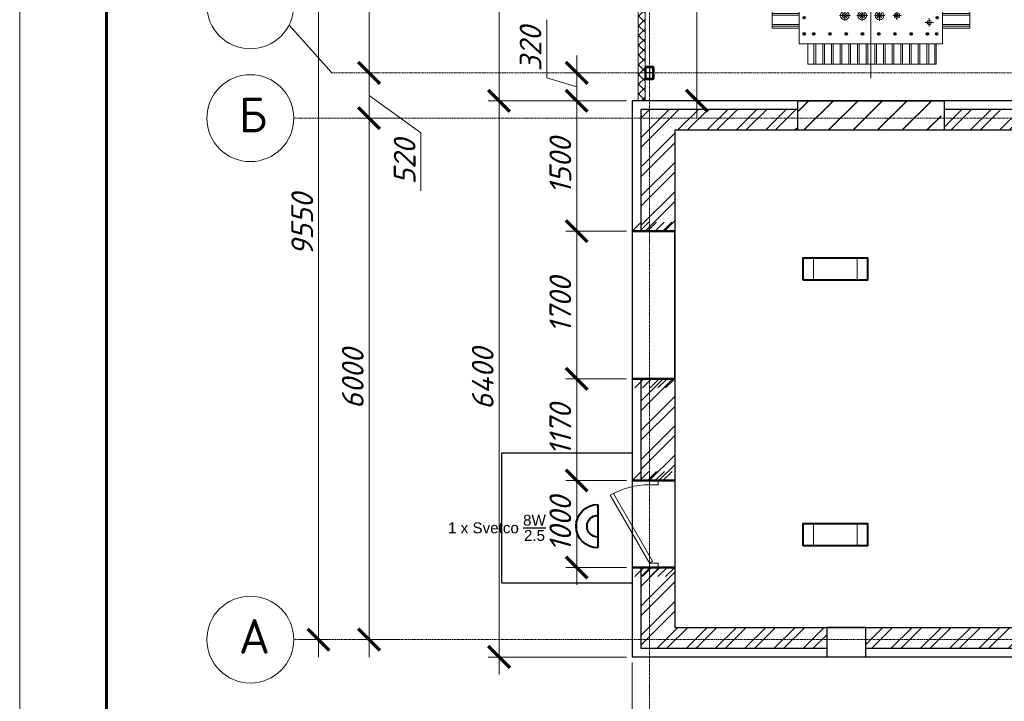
# Model space of a CAD drawing. Header units: millimetres. Extents: x 523209 to 536718, y -48289 to -47398.
# Tile 51 of 116: x 530863 to 531089, y -47832 to -47675. Entities that reach past the tile are written whole.
import ezdxf
from ezdxf.enums import TextEntityAlignment as Align

# ---------------------------------------------------------------- set-up
doc = ezdxf.new("R2010")
doc.units = ezdxf.units.MM
for name, pattern in [('CENTER', [50.8, 31.75, -6.35, 6.35, -6.35]), ('DASHED', [19.05, 12.7, -6.35]), ('GOST2.303 5', [24, 20, -1.5, 1, -1.5]), ('GOST2.303 6', [12, 8, -1.5, 1, -1.5])]:
    doc.linetypes.add(name, pattern=pattern)
doc.layers.get('Defpoints').update_dxf_attribs({"color": 140})
doc.layers.add('03_Осевые', color=4, linetype='GOST2.303 5')
doc.layers.add('Двери ArchiCAD', color=7, linetype='Continuous')
for name, color, linetype, lineweight in [('centre', 1, 'CENTER', 15), ('Lines_Ном._пера__100', 7, 'Continuous', 20), ('main', 162, 'Continuous', 15), ('Text Blocks_Ном._пера__1', 7, 'Continuous', 30), ('А_СЭНДВИЧ', 30, 'Continuous', 5), ('ВК-линия контур', 132, 'Continuous', 15), ('ВК-линия основная', 1, 'Continuous', 30), ('ВК-линия толстая', 30, 'Continuous', 60), ('ВК-Текст', 1, 'Continuous', 30), ('Металл', 170, 'Continuous', 40), ('осевая', 252, 'GOST2.303 6', 9), ('Размеры', 30, 'Continuous', 9), ('сэндвич', 54, 'Continuous', 40), ('Узлы', 155, 'Continuous', 25), ('электрика', 1, 'Continuous', 40)]:
    doc.layers.add(name, color=color, linetype=linetype, lineweight=lineweight)
doc.layers.add('Двери ArchiCAD_Ном._пера__3', color=7, linetype='Continuous', lineweight=18, true_color=0xff6500)
doc.styles.add('GOST 2.304', font='CS_Gost2304.shx')
doc.styles.get("Standard").update_dxf_attribs({"font": 'arial.ttf'})
doc.styles.add('СГЕНЕРИР_СТИЛЬ_3', font='isocpeur.ttf', dxfattribs={"oblique": 15})
doc.dimstyles.new('SPDS100', dxfattribs={"dimscale": 100, "dimtxt": 2.5, "dimasz": 2.5, "dimexe": 1.25, "dimexo": 0.625, "dimtad": 1, "dimdec": 0, "dimrnd": 0.001, "dimtxsty": 'GOST 2.304', "dimblk": 'OBLIQUE', "dimcen": 2.5, "dimdle": 2, "dimclrd": 256, "dimclre": 256, "dimclrt": 256, "dimadec": 0, "dimazin": 2, "dimtfac": 0.75, "dimtdec": 0, "dimtmove": 1, "dimatfit": 3, "dimfxl": 1, "dimtolj": 1, "dimlwd": -1, "dimlwe": -1, "dimarcsym": 0})
pattern_1 = [(45, (-90472.02, 100154.6), (-168.3798, 168.3798), []), (45, (-90359.77, 100154.6), (-168.3798, 168.3798), [])]

# ---------------------------------------------------------------- blocks, each defined once
blk = doc.blocks.new('*U136')
at = {"layer": 'ВК-линия контур', "color": 0}
blk.add_line((-594, 0), (-594, 420), dxfattribs=at)
at = {"layer": 'ВК-линия основная', "color": 0}
blk.add_lwpolyline([(-574, 287), (-574, 287)], dxfattribs=at)
at = {"layer": 'ВК-линия толстая', "color": 0}
blk.add_lwpolyline([(-574, 5), (-574, 415), (-5, 415), (-5, 5)], close=True, dxfattribs=at)
blk.add_lwpolyline([(-574, 287), (-574, 287)], dxfattribs=at)
blk.add_lwpolyline([(-574, 287), (-574, 287)], dxfattribs=at)
blk.add_lwpolyline([(-574, 287), (-574, 287)], dxfattribs=at)
blk.add_lwpolyline([(-574, 287), (-574, 287)], dxfattribs=at)
at = {"layer": 'ВК-Текст', "color": 0, "insert": (-574, 287), "char_height": 0.0000208, "width": 0.000208, "attachment_point": 4, "rotation": 90}
for s in ['\\pi2;Справ. N', '\\pi2;Перв. примен.']:
    blk.add_mtext(s, dxfattribs=at)
at = {"layer": 'ВК-Текст', "color": 0}
blk.add_attdef('ЛИСТ_АЛ', text='', height=2.5, dxfattribs=at).set_placement((-10, 411.5), align=Align.MIDDLE_CENTER)
at = {"layer": 'ВК-Текст', "color": 0, "ltscale": 0.5}
blk.add_attdef('ВЕРХНИЙ_ШИФР', text='', height=0.000005, rotation=180, dxfattribs=at).set_placement((-574, 401), align=Align.MIDDLE_CENTER)
at = {"layer": 'ВК-Текст', "color": 0, "flags": 12}
blk.add_attdef('ФОРМАТ_ЛИСТА', (-42, 1.56), '', height=2.5, dxfattribs=at)
blk = doc.blocks.new('A$C29CC0E15')
at = {"layer": 'электрика', "lineweight": 0}
for p, q in [((2.5, 5), (2.5, 0)), ((12.5, 5), (12.5, 0))]:
    blk.add_line(p, q, dxfattribs=at)
at = {"layer": 'электрика'}
blk.add_lwpolyline([(0, 0), (15, 0), (15, 5), (0, 5), (0, 0)], dxfattribs=at)
blk = doc.blocks.new('A$C32CF21B5')
at = {"layer": 'электрика'}
blk.add_line((5, 10), (5, 0), dxfattribs=at)
for radius in [5, 2.5]:
    blk.add_arc((5, 5), radius, 270, 90, dxfattribs=at)
blk = doc.blocks.new('_ArchTick')
at = {"color": 0, "linetype": 'ByBlock', "const_width": 0.15}
blk.add_lwpolyline([(-0.5, -0.5), (0.5, 0.5)], dxfattribs=at)
blk = doc.blocks.new('*D232')
at = {"layer": 'Defpoints', "color": 0, "transparency": 16777216}
for p in [(1866, 10610), (2241, 10610), (2241, 4610)]:
    blk.add_point(p, dxfattribs=at)
at = {"layer": 'Размеры', "linetype": 'Continuous', "transparency": 16777216}
for p, q in [((1866, 4410), (1866, 10810)), ((2178, 10610), (1741, 10610)), ((2178, 4610), (1741, 4610))]:
    blk.add_line(p, q, dxfattribs=at)
at = {"layer": 'Размеры', "transparency": 16777216, "xscale": 250, "yscale": 250, "zscale": 250}
for p, rotation in [((1866, 10610), 90), ((1866, 4610), 270)]:
    blk.add_blockref('_ArchTick', p, dxfattribs=dict(at, rotation=rotation))
at = {"layer": 'Размеры', "transparency": 16777216, "insert": (1678, 7610), "char_height": 250, "attachment_point": 5, "rotation": 90, "style": 'СГЕНЕРИР_СТИЛЬ_3'}
blk.add_mtext('\\A1;6000', dxfattribs=at)
blk = doc.blocks.new('*D233')
at = {"layer": 'Defpoints', "color": 0, "transparency": 16777216}
for p in [(1866, 11130), (1866, 11130), (2241, 10610)]:
    blk.add_point(p, dxfattribs=at)
at = {"layer": 'Размеры', "linetype": 'Continuous', "transparency": 16777216}
for p, q in [((1866, 10410), (1866, 11330)), ((1928, 11130), (1991, 11130)), ((1866, 10870), (2462, 10441)), ((2178, 10610), (1741, 10610)), ((2462, 10441), (2462, 9774))]:
    blk.add_line(p, q, dxfattribs=at)
at = {"layer": 'Размеры', "transparency": 16777216, "xscale": 250, "yscale": 250, "zscale": 250}
for p, rotation in [((1866, 11130), 90), ((1866, 10610), 270)]:
    blk.add_blockref('_ArchTick', p, dxfattribs=dict(at, rotation=rotation))
at = {"layer": 'Размеры', "transparency": 16777216, "insert": (2275, 10107), "char_height": 250, "attachment_point": 5, "rotation": 90, "style": 'СГЕНЕРИР_СТИЛЬ_3'}
blk.add_mtext('\\A1;520', dxfattribs=at)
blk = doc.blocks.new('*D234')
at = {"layer": 'Defpoints', "color": 0, "transparency": 16777216}
for p in [(1866, 14160), (1866, 14160), (1866, 11130)]:
    blk.add_point(p, dxfattribs=at)
at = {"layer": 'Размеры', "linetype": 'Continuous', "transparency": 16777216}
for p, q in [((1866, 10930), (1866, 14360)), ((1928, 14160), (1991, 14160)), ((1928, 11130), (1991, 11130))]:
    blk.add_line(p, q, dxfattribs=at)
at = {"layer": 'Размеры', "transparency": 16777216, "xscale": 250, "yscale": 250, "zscale": 250}
for p, rotation in [((1866, 14160), 90), ((1866, 11130), 270)]:
    blk.add_blockref('_ArchTick', p, dxfattribs=dict(at, rotation=rotation))
at = {"layer": 'Размеры', "transparency": 16777216, "insert": (1678, 12645), "char_height": 250, "attachment_point": 5, "rotation": 90, "style": 'СГЕНЕРИР_СТИЛЬ_3'}
blk.add_mtext('\\A1;3030', dxfattribs=at)
blk = doc.blocks.new('*D235')
at = {"layer": 'Defpoints', "color": 0, "transparency": 16777216}
for p in [(1000, 14160), (1284, 14160), (1000, 4610)]:
    blk.add_point(p, dxfattribs=at)
at = {"layer": 'Размеры', "linetype": 'Continuous', "transparency": 16777216}
for p, q in [((1284, 4410), (1284, 14360)), ((1062, 14160), (1409, 14160)), ((1062, 4610), (1409, 4610))]:
    blk.add_line(p, q, dxfattribs=at)
at = {"layer": 'Размеры', "transparency": 16777216, "xscale": 250, "yscale": 250, "zscale": 250}
for p, rotation in [((1284, 14160), 90), ((1284, 4610), 270)]:
    blk.add_blockref('_ArchTick', p, dxfattribs=dict(at, rotation=rotation))
at = {"layer": 'Размеры', "transparency": 16777216, "insert": (1097, 9385), "char_height": 250, "attachment_point": 5, "rotation": 90, "style": 'СГЕНЕРИР_СТИЛЬ_3'}
blk.add_mtext('\\A1;9550', dxfattribs=at)
blk = doc.blocks.new('*U119')
at = {"layer": 'А_СЭНДВИЧ'}
h = blk.add_hatch(dxfattribs=at)
h.set_pattern_fill('NET', color=256, scale=25, angle=45)
h.set_pattern_definition([(45, (3704.01, -100), (-56.1266, 56.1266), []), (135, (3704.01, -100), (-56.1266, -56.1266), [])])
h.paths.add_polyline_path([(69078, -52694), (72578, -52694), (72578, -52614), (69078, -52614)])
blk.add_lwpolyline([(69078, -52694), (72578, -52694), (72578, -52614), (69078, -52614)], close=True, dxfattribs=at)
blk = doc.blocks.new('*D237')
at = {"layer": 'Defpoints', "color": 0, "transparency": 16777216}
for p in [(5041, 14230), (5637, 14230), (4841, 10810)]:
    blk.add_point(p, dxfattribs=at)
at = {"layer": 'Размеры', "linetype": 'Continuous', "transparency": 16777216}
for p, q in [((5637, 10610), (5637, 14430)), ((5104, 14230), (5762, 14230)), ((4904, 10810), (5762, 10810))]:
    blk.add_line(p, q, dxfattribs=at)
at = {"layer": 'Размеры', "transparency": 16777216, "xscale": 250, "yscale": 250, "zscale": 250}
for p, rotation in [((5637, 14230), 90), ((5637, 10810), 270)]:
    blk.add_blockref('_ArchTick', p, dxfattribs=dict(at, rotation=rotation))
at = {"layer": 'Размеры', "transparency": 16777216, "insert": (5450, 12520), "char_height": 250, "attachment_point": 5, "rotation": 90, "style": 'СГЕНЕРИР_СТИЛЬ_3'}
blk.add_mtext('\\A1;3420', dxfattribs=at)
blk = doc.blocks.new('*D249')
at = {"layer": 'Defpoints', "color": 0, "transparency": 16777216}
for p in [(4891, 9310), (4254, 7610), (4891, 7610)]:
    blk.add_point(p, dxfattribs=at)
at = {"layer": 'Размеры', "linetype": 'Continuous', "transparency": 16777216}
for p, q in [((4254, 9510), (4254, 7410)), ((4829, 9310), (4129, 9310)), ((4829, 7610), (4129, 7610))]:
    blk.add_line(p, q, dxfattribs=at)
at = {"layer": 'Размеры', "transparency": 16777216, "xscale": 250, "yscale": 250, "zscale": 250}
for p, rotation in [((4254, 9310), 90), ((4254, 7610), 270)]:
    blk.add_blockref('_ArchTick', p, dxfattribs=dict(at, rotation=rotation))
at = {"layer": 'Размеры', "transparency": 16777216, "insert": (4066, 8460), "char_height": 250, "attachment_point": 5, "rotation": 90, "style": 'СГЕНЕРИР_СТИЛЬ_3'}
blk.add_mtext('\\A1;1700', dxfattribs=at)
blk = doc.blocks.new('*D250')
at = {"layer": 'Defpoints', "color": 0, "transparency": 16777216}
for p in [(4254, 10810), (4891, 10810), (4891, 9310)]:
    blk.add_point(p, dxfattribs=at)
at = {"layer": 'Размеры', "linetype": 'Continuous', "transparency": 16777216}
for p, q in [((4254, 9110), (4254, 11010)), ((4829, 10810), (4129, 10810)), ((4829, 9310), (4129, 9310))]:
    blk.add_line(p, q, dxfattribs=at)
at = {"layer": 'Размеры', "transparency": 16777216, "xscale": 250, "yscale": 250, "zscale": 250}
for p, rotation in [((4254, 10810), 90), ((4254, 9310), 270)]:
    blk.add_blockref('_ArchTick', p, dxfattribs=dict(at, rotation=rotation))
at = {"layer": 'Размеры', "transparency": 16777216, "insert": (4066, 10060), "char_height": 250, "attachment_point": 5, "rotation": 90, "style": 'СГЕНЕРИР_СТИЛЬ_3'}
blk.add_mtext('\\A1;1500', dxfattribs=at)
blk = doc.blocks.new('A$C6DC02123')
for points in [[(820, 792.1, 1), (797.7, 792.1, 1)], [(1080.3, 792.1, 1), (1058, 792.1, 1)], [(1340.6, 792.1, 1), (1318.3, 792.1, 1)], [(857.2, 535.5, 1), (834.8, 535.5, 1)], [(1005.9, 535.5, 1), (983.6, 535.5, 1)], [(1154.7, 535.5, 1), (1132.3, 535.5, 1)], [(1303.4, 535.5, 1), (1281.1, 535.5, 1)]]:
    blk.add_hatch(color=256).paths.add_polyline_path(points)
for centre, radius in [((498.2, 930.7), 7.44), ((579.7, 930.7), 7.44), ((718.8, 930.7), 7.44), ((857.9, 930.7), 7.44), ((997, 930.7), 7.44), ((1136.1, 930.7), 7.44), ((1275.1, 930.7), 7.44), ((1414.2, 930.7), 7.44), ((1553.3, 930.7), 7.44), ((1631.8, 930.7), 7.44), ((498.2, 792.1), 7.44), ((808.8, 792.1), 11.2), ((1069.1, 792.1), 11.2), ((1329.4, 792.1), 11.2), ((1637, 792.1), 7.44), ((498.2, 699.1), 7.44), ((1637, 699.1), 7.44), ((498.2, 609.9), 7.44), ((1637, 609.9), 7.44), ((498.2, 516.9), 7.44), ((1637, 516.9), 7.44), ((498.2, 378.2), 7.44), ((579.7, 378.2), 7.44), ((718.8, 378.2), 7.44), ((857.9, 378.2), 7.44), ((997, 378.2), 7.44), ((1136.1, 378.2), 7.44), ((1275.1, 378.2), 7.44), ((1414.2, 378.2), 7.44), ((1553.3, 378.2), 7.44), ((1631.8, 378.2), 7.44)]:
    blk.add_circle(centre, radius)
at = {"layer": 'centre', "lineweight": 15, "ltscale": 100}
for p, q in [((1069.1, 1309), (1069.1, 0)), ((808.8, 702.8), (808.8, 881.3)), ((1069.1, 702.8), (1069.1, 881.3)), ((1329.4, 702.8), (1329.4, 881.3)), ((719.6, 792.1), (898.1, 792.1)), ((979.9, 792.1), (1158.4, 792.1)), ((1240.2, 792.1), (1418.7, 792.1)), ((0, 654.5), (2138.2, 655.4)), ((801.4, 535.5), (890.6, 535.5)), ((846, 490.9), (846, 580.1)), ((950.1, 535.5), (1039.4, 535.5)), ((994.7, 490.9), (994.7, 580.1)), ((1098.9, 535.5), (1188.1, 535.5)), ((1143.5, 490.9), (1143.5, 580.1)), ((1256.1, 535.5), (1328.4, 535.5)), ((1292.2, 571.7), (1292.2, 499.3)), ((1568.5, 513.1), (1568.5, 440.8)), ((1532.3, 477), (1604.7, 477))]:
    blk.add_line(p, q, dxfattribs=at)
at = {"layer": 'main', "lineweight": 15, "ltscale": 100}
for p, q in [((1628, 1189.5), (529.9, 1189.5)), ((529.9, 1189.5), (529.9, 1015.7)), ((582, 1189.5), (582, 1015.7)), ((596.8, 1189.5), (596.8, 1015.7)), ((656.3, 1189.5), (656.3, 1015.7)), ((671.2, 1189.5), (671.2, 1015.7)), ((730.7, 1189.5), (730.7, 1015.7)), ((745.6, 1189.5), (745.6, 1015.7)), ((805.1, 1189.5), (805.1, 1015.7)), ((820, 1189.5), (820, 1015.7)), ((879.5, 1189.5), (879.5, 1015.7)), ((894.3, 1189.5), (894.3, 1015.7)), ((953.8, 1189.5), (953.8, 1015.7)), ((968.7, 1189.5), (968.7, 1015.7)), ((1028.2, 1189.5), (1028.2, 1015.7)), ((1043.1, 1189.5), (1043.1, 1015.7)), ((1102.6, 1189.5), (1102.6, 1015.7)), ((1117.5, 1189.5), (1117.5, 1015.7)), ((1177, 1189.5), (1177, 1015.7)), ((1191.8, 1189.5), (1191.8, 1015.7)), ((1251.3, 1189.5), (1251.3, 1015.7)), ((1266.2, 1189.5), (1266.2, 1015.7)), ((1325.7, 1189.5), (1325.7, 1015.7)), ((1340.6, 1189.5), (1340.6, 1015.7)), ((1400.1, 1189.5), (1400.1, 1015.7)), ((1415, 1189.5), (1415, 1015.7)), ((1474.5, 1189.5), (1474.5, 1015.7)), ((1489.3, 1189.5), (1489.3, 1015.7)), ((1548.8, 1189.5), (1548.8, 1015.7)), ((1563.7, 1189.5), (1563.7, 1015.7)), ((1616.9, 1189.5), (1616.9, 1015.7)), ((1628, 1189.5), (1628, 1015.7)), ((455.5, 1015.7), (1682.7, 1015.7)), ((455.5, 1015.7), (455.5, 293.2)), ((1682.7, 1015.7), (1682.7, 293.2)), ((223.1, 883.1), (223.1, 426.7)), ((223.1, 883.1), (455.5, 883.1)), ((223.1, 861.9), (455.5, 861.9)), ((223.1, 847), (455.5, 847)), ((1915.1, 883.1), (1682.7, 883.1)), ((1915.1, 861.9), (1682.7, 861.9)), ((1915.1, 847), (1682.7, 847)), ((1915.1, 883.1), (1915.1, 426.7)), ((223.1, 776.5), (455.5, 776.5)), ((223.1, 761.6), (455.5, 761.6)), ((1915.1, 776.5), (1682.7, 776.5)), ((1915.1, 761.6), (1682.7, 761.6)), ((223.1, 702.1), (455.5, 702.1)), ((223.1, 687.2), (455.5, 687.2)), ((1915.1, 702.1), (1682.7, 702.1)), ((1915.1, 687.2), (1682.7, 687.2)), ((223.1, 627.7), (455.5, 627.7)), ((223.1, 612.9), (455.5, 612.9)), ((1915.1, 627.7), (1682.7, 627.7)), ((1915.1, 612.9), (1682.7, 612.9)), ((223.1, 553.4), (455.5, 553.4)), ((223.1, 538.5), (455.5, 538.5)), ((1915.1, 553.4), (1682.7, 553.4)), ((1915.1, 538.5), (1682.7, 538.5)), ((223.1, 458.9), (455.5, 458.9)), ((223.1, 444), (455.5, 444)), ((223.1, 426.7), (455.5, 426.7)), ((1915.1, 458.9), (1682.7, 458.9)), ((1915.1, 444), (1682.7, 444)), ((1915.1, 426.7), (1682.7, 426.7)), ((455.5, 293.2), (1682.7, 293.2)), ((529.9, 293.2), (529.9, 119.4)), ((582, 293.2), (582, 119.4)), ((596.8, 293.2), (596.8, 119.4)), ((656.3, 293.2), (656.3, 119.4)), ((671.2, 293.2), (671.2, 119.4)), ((730.7, 293.2), (730.7, 119.4)), ((745.6, 293.2), (745.6, 119.4)), ((805.1, 293.2), (805.1, 119.4)), ((820, 293.2), (820, 119.4)), ((879.5, 293.2), (879.5, 119.4)), ((894.3, 293.2), (894.3, 119.4)), ((953.8, 293.2), (953.8, 119.4)), ((968.7, 293.2), (968.7, 119.4)), ((1028.2, 293.2), (1028.2, 119.4)), ((1043.1, 293.2), (1043.1, 119.4)), ((1102.6, 293.2), (1102.6, 119.4)), ((1117.5, 293.2), (1117.5, 119.4)), ((1177, 293.2), (1177, 119.4)), ((1191.8, 293.2), (1191.8, 119.4)), ((1251.3, 293.2), (1251.3, 119.4)), ((1266.2, 293.2), (1266.2, 119.4)), ((1325.7, 293.2), (1325.7, 119.4)), ((1340.6, 293.2), (1340.6, 119.4)), ((1400.1, 293.2), (1400.1, 119.4)), ((1415, 293.2), (1415, 119.4)), ((1474.5, 293.2), (1474.5, 119.4)), ((1489.3, 293.2), (1489.3, 119.4)), ((1548.8, 293.2), (1548.8, 119.4)), ((1563.7, 293.2), (1563.7, 119.4)), ((1616.9, 293.2), (1616.9, 119.4)), ((1628, 293.2), (1628, 119.4)), ((529.9, 119.4), (1628, 119.4))]:
    blk.add_line(p, q, dxfattribs=at)
for centre, radius in [((808.8, 792.1), 74.4), ((1069.1, 792.1), 74.4), ((1329.4, 792.1), 74.4), ((808.8, 792.1), 29.7), ((1069.1, 792.1), 29.7), ((1329.4, 792.1), 29.7), ((846, 535.5), 37.2), ((846, 535.5), 22.3), ((846, 535.5), 11.2), ((994.7, 535.5), 37.2), ((994.7, 535.5), 22.3), ((994.7, 535.5), 11.2), ((1143.5, 535.5), 37.2), ((1143.5, 535.5), 22.3), ((1143.5, 535.5), 11.2), ((1292.2, 535.5), 22.3), ((1292.2, 535.5), 11.2), ((1568.5, 477), 18.6)]:
    blk.add_circle(centre, radius, dxfattribs=at)
blk = doc.blocks.new('*U211')
for points in [[(-38, -70), (38, -70, 0.414214), (50, -58), (50, 58, 0.414214), (38, 70), (-38, 70, 0.414214), (-50, 58), (-50, -58, 0.414214)], [(-38, -64), (38, -64, 0.414214), (44, -58), (44, 58, 0.414214), (38, 64), (-38, 64, 0.414214), (-44, 58), (-44, -58, 0.414214)]]:
    blk.add_lwpolyline(points, format="xyb", close=True)
at = {"layer": '03_Осевые'}
for p, q in [((-50, 0), (50, 0)), ((0, -70), (0, 70))]:
    blk.add_line(p, q, dxfattribs=at)
blk = doc.blocks.new('*D253')
at = {"layer": 'Defpoints', "color": 0, "transparency": 16777216}
for p in [(4254, 11130), (4573, 11130), (4573, 10810)]:
    blk.add_point(p, dxfattribs=at)
at = {"layer": 'Размеры', "linetype": 'Continuous', "transparency": 16777216}
for p, q in [((3910, 11073), (3910, 11740)), ((4254, 10610), (4254, 11330)), ((4511, 11130), (4129, 11130)), ((4254, 10970), (3910, 11073)), ((4511, 10810), (4129, 10810))]:
    blk.add_line(p, q, dxfattribs=at)
at = {"layer": 'Размеры', "transparency": 16777216, "xscale": 250, "yscale": 250, "zscale": 250}
for p, rotation in [((4254, 11130), 90), ((4254, 10810), 270)]:
    blk.add_blockref('_ArchTick', p, dxfattribs=dict(at, rotation=rotation))
at = {"layer": 'Размеры', "transparency": 16777216, "insert": (3723, 11407), "char_height": 250, "attachment_point": 5, "rotation": 90, "style": 'СГЕНЕРИР_СТИЛЬ_3'}
blk.add_mtext('\\A1;320', dxfattribs=at)
blk = doc.blocks.new('*D255')
at = {"layer": 'Defpoints', "color": 0, "transparency": 16777216}
for p in [(4479, 7610), (4254, 6440), (4891, 6440)]:
    blk.add_point(p, dxfattribs=at)
at = {"layer": 'Размеры', "linetype": 'Continuous', "transparency": 16777216}
for p, q in [((4254, 7810), (4254, 6240)), ((4416, 7610), (4129, 7610)), ((4829, 6440), (4129, 6440))]:
    blk.add_line(p, q, dxfattribs=at)
at = {"layer": 'Размеры', "transparency": 16777216, "xscale": 250, "yscale": 250, "zscale": 250}
for p, rotation in [((4254, 7610), 90), ((4254, 6440), 270)]:
    blk.add_blockref('_ArchTick', p, dxfattribs=dict(at, rotation=rotation))
at = {"layer": 'Размеры', "transparency": 16777216, "insert": (4066, 7025), "char_height": 250, "attachment_point": 5, "rotation": 90, "style": 'СГЕНЕРИР_СТИЛЬ_3'}
blk.add_mtext('\\A1;1170', dxfattribs=at)
blk = doc.blocks.new('*D256')
at = {"layer": 'Defpoints', "color": 0, "transparency": 16777216}
for p in [(4891, 6440), (4254, 5440), (4891, 5440)]:
    blk.add_point(p, dxfattribs=at)
at = {"layer": 'Размеры', "linetype": 'Continuous', "transparency": 16777216}
for p, q in [((4254, 6640), (4254, 5240)), ((4829, 6440), (4129, 6440)), ((4829, 5440), (4129, 5440))]:
    blk.add_line(p, q, dxfattribs=at)
at = {"layer": 'Размеры', "transparency": 16777216, "xscale": 250, "yscale": 250, "zscale": 250}
for p, rotation in [((4254, 6440), 90), ((4254, 5440), 270)]:
    blk.add_blockref('_ArchTick', p, dxfattribs=dict(at, rotation=rotation))
at = {"layer": 'Размеры', "transparency": 16777216, "insert": (4066, 5940), "char_height": 250, "attachment_point": 5, "rotation": 90, "style": 'СГЕНЕРИР_СТИЛЬ_3'}
blk.add_mtext('\\A1;1000', dxfattribs=at)
blk = doc.blocks.new('*D257')
at = {"layer": 'Defpoints', "color": 0, "transparency": 16777216}
for p in [(3361, 14310), (4961, 14310), (4479, 10810)]:
    blk.add_point(p, dxfattribs=at)
at = {"layer": 'Размеры', "linetype": 'Continuous', "transparency": 16777216}
for p, q in [((3361, 10610), (3361, 14510)), ((4899, 14310), (3236, 14310)), ((4416, 10810), (3236, 10810))]:
    blk.add_line(p, q, dxfattribs=at)
at = {"layer": 'Размеры', "transparency": 16777216, "xscale": 250, "yscale": 250, "zscale": 250}
for p, rotation in [((3361, 14310), 90), ((3361, 10810), 270)]:
    blk.add_blockref('_ArchTick', p, dxfattribs=dict(at, rotation=rotation))
at = {"layer": 'Размеры', "transparency": 16777216, "insert": (3173, 12560), "char_height": 250, "attachment_point": 5, "rotation": 90, "style": 'СГЕНЕРИР_СТИЛЬ_3'}
blk.add_mtext('\\A1;3500', dxfattribs=at)
blk = doc.blocks.new('*D258')
at = {"layer": 'Defpoints', "color": 0, "transparency": 16777216}
for p in [(4000, 10810), (3361, 4410), (4891, 4410)]:
    blk.add_point(p, dxfattribs=at)
at = {"layer": 'Размеры', "linetype": 'Continuous', "transparency": 16777216}
for p, q in [((3361, 11010), (3361, 4210)), ((3938, 10810), (3236, 10810)), ((4829, 4410), (3236, 4410))]:
    blk.add_line(p, q, dxfattribs=at)
at = {"layer": 'Размеры', "transparency": 16777216, "xscale": 250, "yscale": 250, "zscale": 250}
for p, rotation in [((3361, 10810), 90), ((3361, 4410), 270)]:
    blk.add_blockref('_ArchTick', p, dxfattribs=dict(at, rotation=rotation))
at = {"layer": 'Размеры', "transparency": 16777216, "insert": (3173, 7610), "char_height": 250, "attachment_point": 5, "rotation": 90, "style": 'СГЕНЕРИР_СТИЛЬ_3'}
blk.add_mtext('\\A1;6400', dxfattribs=at)
blk = doc.blocks.new('*D259')
at = {"layer": 'Defpoints', "color": 0, "transparency": 16777216}
for p in [(4891, 4410), (22291, 4410), (22291, 2608)]:
    blk.add_point(p, dxfattribs=at)
at = {"layer": 'Размеры', "linetype": 'Continuous', "transparency": 16777216}
for p, q in [((4891, 4348), (4891, 2483)), ((22291, 4348), (22291, 2483)), ((4691, 2608), (22491, 2608))]:
    blk.add_line(p, q, dxfattribs=at)
at = {"layer": 'Размеры', "transparency": 16777216, "xscale": 250, "yscale": 250, "zscale": 250, "rotation": 180}
blk.add_blockref('_ArchTick', (4891, 2608), dxfattribs=at)
at = {"layer": 'Размеры', "transparency": 16777216, "xscale": 250, "yscale": 250, "zscale": 250}
blk.add_blockref('_ArchTick', (22291, 2608), dxfattribs=at)
at = {"layer": 'Размеры', "transparency": 16777216, "insert": (13591, 2795), "char_height": 250, "attachment_point": 5, "style": 'СГЕНЕРИР_СТИЛЬ_3'}
blk.add_mtext('\\A1;17400', dxfattribs=at)
blk = doc.blocks.new('IFC Дверь - Распашная')
at = {"layer": 'Двери ArchiCAD_Ном._пера__3', "color": 0, "linetype": 'Continuous'}
for p, q in [((-329, 450), (-349, 415)), ((-349, 415), (430, -35)), ((450, 0), (-329, 450)), ((-500, 0), (-450, 0)), ((-450, -100), (-450, 0)), ((430, -35), (450, 0)), ((500, 0), (450, 0)), ((450, -100), (450, 0)), ((-500, -100), (-450, -100)), ((500, -100), (450, -100))]:
    blk.add_line(p, q, dxfattribs=at)
blk.add_arc((450, 0), 900, 150, 180, dxfattribs=at)
blk = doc.blocks.new('A$C6B5953C9')
at = {"layer": 'сэндвич', "lineweight": 30}
h = blk.add_hatch(dxfattribs=at)
h.set_pattern_fill('JIS_LC_20', color=256, scale=10)
h.set_pattern_definition([(45, (-93222.02, 100154.6), (-141.42136, 141.42136), []), (45, (-93218.02, 100154.6), (-141.42136, 141.42136), [])])
h.paths.add_polyline_path([(8446.4, 10470.2), (6796.4, 10470.2), (6796.4, 10810.2), (8446.4, 10810.2)])
h.paths.add_polyline_path([(20496.4, 10470.2), (18846.4, 10470.2), (18846.4, 10810.2), (20496.4, 10810.2)])
at = {"layer": 'Узлы', "linetype": 'ByBlock', "lineweight": 5}
h = blk.add_hatch(dxfattribs=at)
h.set_pattern_fill('ANSI32', color=256, scale=25)
h.set_pattern_definition(pattern_1)
h.paths.add_polyline_path([(4991.4, 10710.2), (4991.4, 9315.2), (5381.4, 9315.2), (5381.4, 10470.2), (6796.4, 10470.2), (6796.4, 10710.2)])
h = blk.add_hatch(dxfattribs=at)
h.set_pattern_fill('ANSI32', color=256, scale=25)
h.set_pattern_definition(pattern_1)
h.paths.add_polyline_path([(9546.4, 10710.2), (8481.4, 10710.2), (8481.4, 10470.2), (9546.4, 10470.2)])
h = blk.add_hatch(dxfattribs=at)
h.set_pattern_fill('ANSI32', color=256, scale=25)
h.set_pattern_definition(pattern_1)
h.paths.add_polyline_path([(4991.4, 6440.2), (5381.4, 6440.2), (5381.4, 7610.2), (4991.4, 7610.2)])
h.paths.add_polyline_path([(5381.4, 5440.2), (4991.4, 5440.2), (4991.4, 4510.2), (7131.4, 4510.2), (7131.4, 4750.2), (5381.4, 4750.2)])
h = blk.add_hatch(dxfattribs=at)
h.set_pattern_fill('ANSI32', color=256, scale=25)
h.set_pattern_definition(pattern_1)
h.paths.add_polyline_path([(7581.4, 4510.2), (9851.4, 4510.2), (9851.4, 4750.2), (7581.4, 4750.2)])
for points in [[(22291.4, 10810.2), (4891.4, 10810.2), (4891.4, 4410.2), (9851.4, 4410.2)], [(6796.4, 10710.2), (4991.4, 10710.2), (4991.4, 9310.2)], [(9546.4, 10710.2), (8481.4, 10710.2)], [(21801.4, 10470.2), (5381.4, 10470.2), (5381.4, 4750.2), (9851.4, 4750.2)], [(4991.4, 7610.2), (4991.4, 6440.2)], [(4991.4, 5440.2), (4991.4, 4510.2), (7131.4, 4510.2)], [(7581.4, 4510.2), (9851.4, 4510.2)]]:
    blk.add_lwpolyline(points)
for points in [[(8481.4, 10470.2), (6796.4, 10470.2), (6796.4, 10810.2), (8481.4, 10810.2)], [(5381.4, 7610.2), (5381.4, 9310.2), (4891.4, 9310.2), (4891.4, 7610.2)], [(4891.4, 5260.2), (3391.4, 5260.2), (3391.4, 6760.2), (4891.4, 6760.2)], [(7131.4, 4410.2), (7581.4, 4410.2), (7581.4, 4750.2), (7131.4, 4750.2)]]:
    blk.add_lwpolyline(points, close=True)
at = {"layer": 'Lines_Ном._пера__100', "linetype": 'Continuous'}
for centre in [(500, 11908.3), (500, 10610.2), (500, 4610.2)]:
    blk.add_circle(centre, 500, dxfattribs=at)
at = {"layer": 'осевая', "ltscale": 0.5}
for points in [[(5091.4, 15039), (5091.4, 1000)], [(1435.5, 11130.2), (24268.5, 11130.2)], [(1000, 10610.2), (24268.5, 10610.2)], [(1000, 4610.2), (24268.5, 4610.2)]]:
    blk.add_lwpolyline(points, dxfattribs=at)
at = {"layer": 'осевая', "ltscale": 100}
blk.add_lwpolyline([(945.1, 11680.5), (1435.5, 11130.2)], dxfattribs=at)
at = {"layer": 'сэндвич', "lineweight": 30, "flags": 128}
for points in [[(4890.8, 9308.7), (4995.4, 9413.4)], [(4979.3, 9308.7), (5084, 9413.4)], [(5067.9, 9308.7), (5172.5, 9413.4)], [(5156.4, 9308.7), (5261.1, 9413.4)], [(5244.9, 9308.7), (5349.6, 9413.4)], [(5027.8, 7611.6), (4923.1, 7507)], [(5116.3, 7611.6), (5011.6, 7507)], [(5204.9, 7611.6), (5100.2, 7507)], [(5293.4, 7611.6), (5188.7, 7507)], [(5382, 7611.6), (5277.3, 7507)], [(4892.2, 6440.2), (4996.9, 6544.9)], [(4980.8, 6440.2), (5085.4, 6544.9)], [(5069.3, 6440.2), (5174, 6544.9)], [(5157.8, 6440.2), (5262.5, 6544.9)], [(5246.4, 6440.2), (5351.1, 6544.9)], [(5027.8, 5441.6), (4923.1, 5337)], [(5116.3, 5441.6), (5011.6, 5337)], [(5204.9, 5441.6), (5100.2, 5337)], [(5293.4, 5441.6), (5188.7, 5337)], [(5382, 5441.6), (5277.3, 5337)]]:
    blk.add_lwpolyline(points, dxfattribs=at)
at = {"layer": 'сэндвич', "lineweight": 50, "flags": 128}
for points in [[(4891.4, 9310.2), (5381.4, 9310.2)], [(4891.4, 7610.2), (5381.4, 7610.2)], [(4891.4, 6440.2), (5381.4, 6440.2)], [(4891.4, 5440.2), (5381.4, 5440.2)]]:
    blk.add_lwpolyline(points, dxfattribs=at)
at = {"layer": 'А_СЭНДВИЧ', "rotation": 270}
blk.add_blockref('*U119', (57655.8, 83388.4), dxfattribs=at)
at = {"layer": 'Двери ArchiCAD', "color": 0, "linetype": 'Continuous', "lineweight": 18, "xscale": -1, "zscale": 1000, "rotation": 90}
blk.add_blockref('IFC Дверь - Распашная', (5090.8, 5941.6), dxfattribs=at)
at = {"layer": 'Металл', "rotation": 180.0099999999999}
blk.add_blockref('*U211', (5091.4, 11130.2), dxfattribs=at)
at = {"layer": 'электрика', "color": 1, "ltscale": 0.2, "xscale": 1.343971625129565, "yscale": 1.343971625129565, "zscale": 1.343971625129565}
blk.add_blockref('A$C6DC02123', (6202, 11071.4), dxfattribs=at)
at = {"layer": 'Text Blocks_Ном._пера__1', "style": 'СГЕНЕРИР_СТИЛЬ_3'}
for s, p in [('Б', (366.7, 10447.5)), ('А', (366.7, 4447.5))]:
    blk.add_text(s, height=400, dxfattribs=at).set_placement(p)
at = {"layer": 'Размеры'}
for base, p1, p2, picture, middle in [((3361, 14310.2), (4478.9, 10810.2), (4961.4, 14310.2), '*D257', (3173.5, 12560.2)), ((5637.4, 14230.2), (4841.4, 10810.2), (5041.4, 14230.2), '*D237', (5449.9, 12520.2)), ((1284.3, 14160.2), (1000, 4610.2), (1000, 14160.2), '*D235', (1096.8, 9385.2)), ((1865.6, 14160.2), (1865.6, 11130.2), (1865.6, 14160.2), '*D234', (1678.1, 12645.2)), ((4254, 11130.2), (4573, 10810.2), (4573, 11130.2), '*D253', (3722.7, 11135.8)), ((3361, 4410.2), (4000.1, 10810.2), (4891.4, 4410.2), '*D258', (3173.5, 7610.2)), ((4254, 10810.2), (4891.4, 9310.2), (4891.4, 10810.2), '*D250', (4066.5, 10060.2)), ((1865.6, 10610.2), (2240.6, 4610.2), (2240.6, 10610.2), '*D232', (1678.1, 7610.2)), ((4254, 7610.2), (4891.4, 9310.2), (4891.4, 7610.2), '*D249', (4066.5, 8460.2)), ((4254, 6440.2), (4478.9, 7610.2), (4891.4, 6440.2), '*D255', (4066.5, 7025.2)), ((4254, 5440.2), (4891.4, 6440.2), (4891.4, 5440.2), '*D256', (4066.5, 5940.2))]:
    dim = blk.add_linear_dim(base=base, p1=p1, p2=p2, angle=90, dimstyle='SPDS100', override={"dimtxsty": 'СГЕНЕРИР_СТИЛЬ_3', "dimblk1": 'ArchTick', "dimblk2": 'ArchTick', "dimsah": 1}, dxfattribs=at)
    dim.commit()
    dim.dimension.update_dxf_attribs({"geometry": picture, "text_midpoint": middle})
dim = blk.add_linear_dim(base=(1865.6, 11130.2), p1=(2240.6, 10610.2), p2=(1865.6, 11130.2), angle=90, dimstyle='SPDS100', override={"dimtxsty": 'СГЕНЕРИР_СТИЛЬ_3', "dimblk1": 'ArchTick', "dimblk2": 'ArchTick', "dimsah": 1}, dxfattribs=at)
dim.commit()
dim.dimension.update_dxf_attribs({"geometry": '*D233', "text_midpoint": (2462.3, 10378.1), "dimtype": 160})
dim = blk.add_linear_dim(base=(22291.4, 2608), p1=(4891.4, 4410.2), p2=(22291.4, 4410.2), dimstyle='SPDS100', override={"dimtxsty": 'СГЕНЕРИР_СТИЛЬ_3', "dimblk1": 'ArchTick', "dimblk2": 'ArchTick', "dimsah": 1}, dxfattribs=at)
dim.commit()
dim.dimension.update_dxf_attribs({"geometry": '*D259', "text_midpoint": (13591.4, 2795.5)})

msp = doc.modelspace()

# ---------------------------------------------------------------- block references
at = {"linetype": 'DASHED'}
msp.add_blockref('*U136', (531456.63387, -47991.68774), dxfattribs=at)
at = {"xscale": 0.02, "yscale": 0.02, "zscale": 0.02}
msp.add_blockref('A$C6B5953C9', (530905.70468, -47909.63692), dxfattribs=at)
at = {"layer": 'электрика'}
for p in [(531042.81096, -47734.67921), (531042.81096, -47795.79491)]:
    msp.add_blockref('A$C29CC0E15', p, dxfattribs=at)
at = {"layer": 'электрика', "xscale": -1}
msp.add_blockref('A$C32CF21B5', (531000.66136, -47796.35276), dxfattribs=at)

# ---------------------------------------------------------------- texts
at = {"insert": (530972.43925, -47791.71348), "char_height": 2.5, "attachment_point": 5}
msp.add_mtext('\\A1;1 х Svetco \\S8W/2.5;', dxfattribs=at)

doc.saveas('drawing.dxf')
